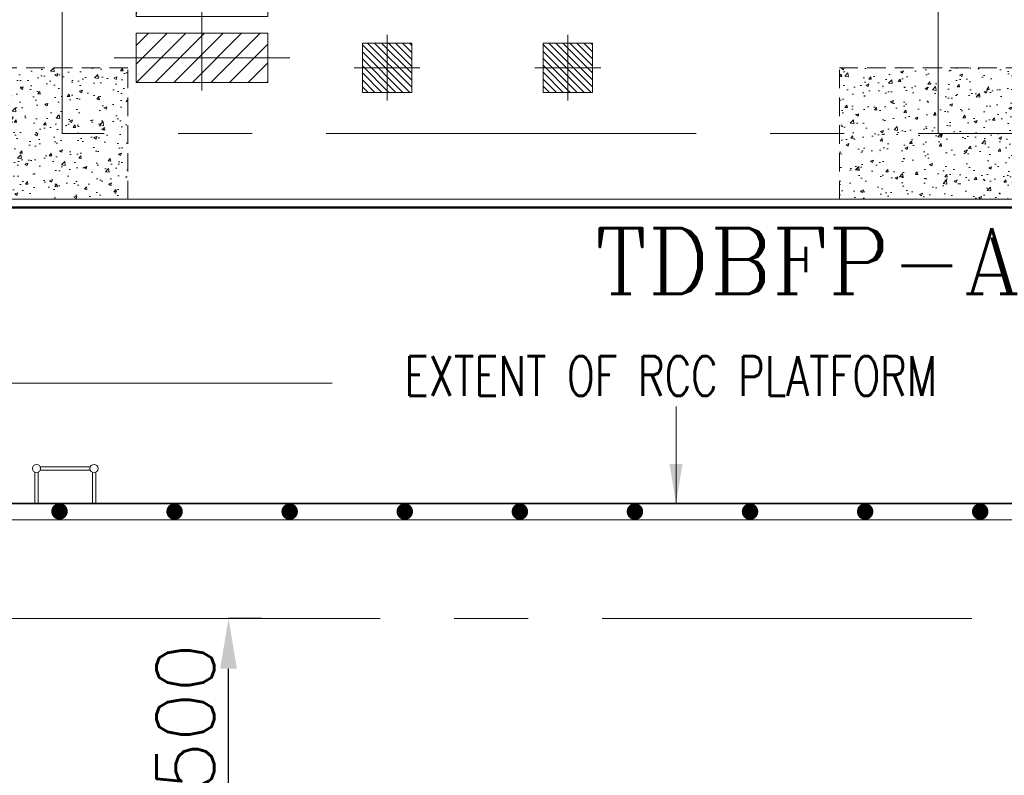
# Model space of a CAD drawing. Header units: inches. Extents: x 0 to 1545919, y 0 to 23143738.
# Tile 96 of 197: x 100298 to 106287, y 168183 to 172779. Entities that reach past the tile are written whole.
import ezdxf

# ---------------------------------------------------------------- set-up
doc = ezdxf.new("R2010")
doc.units = ezdxf.units.IN
doc.header["$LTSCALE"] = 1800
doc.header["$MEASUREMENT"] = 0
doc.linetypes.add('CENTER', pattern=[2, 1.25, -0.25, 0.25, -0.25])
doc.linetypes.add('HIDDEN2', pattern=[0.1875, 0.125, -0.0625])
doc.layers.get('0').update_dxf_attribs({"color": 253, "lineweight": 5})
doc.layers.get('Defpoints').update_dxf_attribs({"lineweight": 18})
for name, color, linetype, lineweight in [('CEN', 8, 'CENTER', 18), ('CONCRETE', 145, 'Continuous', 18), ('DIM', 4, 'Continuous', 18), ('EP', 40, 'Continuous', 18), ('GRID', 251, 'CENTER', 18), ('HATCH-1', 252, 'Continuous', 9), ('OPENING', 40, 'Continuous', 18), ('STEEL', 231, 'Continuous', 18), ('TEXT', 3, 'Continuous', 18)]:
    doc.layers.add(name, color=color, linetype=linetype, lineweight=lineweight)
doc.layers.add('TDBFP_EP', color=40, linetype='Continuous', lineweight=18, plot=False)
doc.styles.add('ROMANC', font='ROMANC.SHX')
doc.styles.add('ROMANS', font='romans.shx')
doc.dimstyles.new('USER175', dxfattribs={"dimscale": 175, "dimtxt": 2, "dimasz": 1.75, "dimexe": 0, "dimexo": 0, "dimgap": 0.5, "dimtad": 1, "dimdec": 0, "dimzin": 0, "dimdsep": 46, "dimtxsty": 'ROMANS', "dimcen": 0, "dimclrd": 4, "dimclre": 4, "dimclrt": 4, "dimadec": 0, "dimazin": 0, "dimtfac": 0.09, "dimtdec": 0, "dimtix": 1, "dimtofl": 0, "dimtmove": 0, "dimatfit": 3, "dimfxl": 1, "dimtolj": 1, "dimtzin": 0, "dimarcsym": 0})
doc.dimstyles.new('User300', dxfattribs={"dimscale": 300, "dimtxt": 1.25, "dimasz": 1.5, "dimexe": 0, "dimexo": 0, "dimgap": 0.5, "dimtad": 1, "dimdec": 0, "dimzin": 0, "dimdsep": 46, "dimtxsty": 'ROMANS', "dimcen": 0, "dimclrd": 4, "dimclre": 4, "dimclrt": 4, "dimadec": 0, "dimazin": 0, "dimtfac": 0.09, "dimtdec": 0, "dimtix": 1, "dimtofl": 0, "dimtmove": 0, "dimatfit": 3, "dimfxl": 1, "dimtolj": 1, "dimtzin": 0, "dimarcsym": 0})

# ---------------------------------------------------------------- blocks, each defined once
blk = doc.blocks.new('*D1100')
at = {"layer": 'Defpoints', "color": 0, "transparency": 16777216}
for p in [(101568, 169137), (101768.2, 169137), (101768.2, 167637)]:
    blk.add_point(p, dxfattribs=at)
at = {"layer": 'DIM', "color": 4, "lineweight": -2, "transparency": 16777216}
for p, q in [((101768.2, 169137), (101568, 169137)), ((101568, 167943.3), (101568, 168830.8)), ((101768.2, 167637), (101568, 167637))]:
    blk.add_line(p, q, dxfattribs=at)
at = {"layer": 'DIM', "color": 4, "transparency": 16777216}
for points in [[(101516.9, 168830.8), (101619, 168830.8), (101568, 169137)], [(101516.9, 167943.3), (101619, 167943.3), (101568, 167637)]]:
    blk.add_solid(points, dxfattribs=at)
at = {"layer": 'DIM', "color": 4, "transparency": 16777216, "insert": (101305.5, 168387), "char_height": 350, "attachment_point": 5, "rotation": 90, "style": 'ROMANS'}
blk.add_mtext('\\A1;1500', dxfattribs=at)
blk = doc.blocks.new('A$C23835BA3')
at = {"layer": 'HATCH-1'}
h = blk.add_hatch(dxfattribs=at)
h.set_pattern_fill('AR-CONC', color=256, scale=25, style=0)
h.set_pattern_definition([(50, (-93512.75, -105802.27), (179.31505, -15.68803), [18.75, -206.25]), (355, (-93512.75, -105802.27), (-34.68783, 188.04803), [15, -165]), (100.4514, (-93497.81, -105803.58), (144.62735, 172.35989), [15.93505, -175.28553]), (46.1842, (-93512.75, -105752.27), (266.81026, -41.37975), [28.125, -309.375]), (96.6356, (-93490.52, -105755.72), (233.6657, 243.52947), [23.90257, -262.92825]), (351.1842, (-93512.75, -105752.27), (233.6655, 243.52965), [22.5, -247.5]), (21, (-93487.75, -105764.77), (149.22676, -100.65472), [18.75, -206.25]), (326, (-93487.75, -105764.77), (60.82883, 181.2875), [15, -165]), (71.4514, (-93475.32, -105773.16), (210.05566, 80.63262), [15.93505, -175.28553]), (37.5, (-93512.75, -105802.27), (3.039964, 83.223463), [0, -163, 0, -167.5, 0, -165.625]), (7.5, (-93512.75, -105802.27), (65.767384, 98.60293), [0, -95.5, 0, -159.25, 0, -63.125]), (327.5, (-93568.5, -105802.27), (133.45561, -5.638718), [0, -62.5, 0, -195, 0, -258.75]), (317.5, (-93593.5, -105802.27), (145.79654, 25.02625), [0, -81.25, 0, -129.5, 0, -183.75])])
h.paths.add_polyline_path([(-4928, -2450), (-5728, -2450), (-5728, -3250), (-4928, -3250)])
h = blk.add_hatch(dxfattribs=at)
h.set_pattern_fill('AR-CONC', color=256, scale=25, style=0)
h.set_pattern_definition([(50, (-223506.49, -154026.3), (179.315046, -15.68803), [18.75, -206.25]), (355, (-223506.49, -154026.3), (-34.68783, 188.04803), [15, -165]), (100.451444, (-223491.54, -154027.61), (144.62721, 172.36), [15.93505, -175.28553]), (46.1842, (-223506.49, -153976.3), (266.81033, -41.37982), [28.125, -309.375]), (96.63564, (-223484.25, -153979.75), (233.66549, 243.52965), [23.90259, -262.92844]), (351.18416, (-223506.5, -153976.3), (233.6655, 243.52965), [22.5, -247.5]), (21, (-223481.49, -153988.8), (149.22676, -100.65472), [18.75, -206.25]), (326, (-223481.49, -153988.8), (60.82883, 181.28751), [15, -165]), (71.451445, (-223469.05, -153997.2), (210.05559, 80.63279), [15.93505, -175.28553]), (37.5, (-223506.49, -154026.304), (3.039964, 83.223463), [0, -163, 0, -167.5, 0, -165.625]), (7.5, (-223506.49, -154026.3), (65.767384, 98.602928), [0, -95.5, 0, -159.25, 0, -63.125]), (327.5, (-223562.24, -154026.304), (133.455609, -5.638718), [0, -62.5, 0, -195, 0, -258.75]), (317.5, (-223587.24, -154026.3), (145.79654, 25.026246), [0, -81.25, 0, -129.5, 0, -183.75])])
h.paths.add_polyline_path([(-600, -2450), (600, -2450), (600, -3250), (-600, -3250)])
at = {"layer": 'CEN'}
for p, q in [((-5328, -2850), (-5328, 2850)), ((0, -2850), (0, 2850)), ((5728, -2850), (-5328, -2850))]:
    blk.add_line(p, q, dxfattribs=at)
at = {"layer": 'CONCRETE'}
blk.add_lwpolyline([(-5728, 3250), (6128, 3250), (6128, -3250), (-5728, -3250)], close=True, dxfattribs=at)
at = {"layer": 'CONCRETE', "linetype": 'HIDDEN2', "ltscale": 0.5}
for points in [[(-4928, -2450), (-5728, -2450), (-5728, -3250), (-4928, -3250)], [(-600, -2450), (600, -2450), (600, -3250), (-600, -3250)]]:
    blk.add_lwpolyline(points, close=True, dxfattribs=at)
blk = doc.blocks.new('OPENING')
at = {"layer": 'OPENING'}
h = blk.add_hatch(dxfattribs=at)
h.set_pattern_fill('ANSI31', color=8, scale=0.1, style=0)
h.set_pattern_definition([(45, (-0.05, 0.05), (-0.00883883, 0.00883883), [])])
h.paths.add_polyline_path([(0.5, 0.5), (-0.5, 0.5), (-0.5, -0.5), (-0.4325, 0.4294)])
at = {"layer": 'CEN', "color": 8}
for p, q in [((0, 0.6196), (0, -0.6196)), ((-0.6093, 0), (0.6093, 0))]:
    blk.add_line(p, q, dxfattribs=at)
at = {"layer": 'OPENING', "color": 8}
for p, q in [((-0.4325, 0.4294), (0.5, 0.5)), ((-0.5, -0.5), (-0.4325, 0.4294))]:
    blk.add_line(p, q, dxfattribs=at)
blk.add_lwpolyline([(-0.5, -0.5), (0.5, -0.5), (0.5, 0.5), (-0.5, 0.5)], close=True, dxfattribs=at)
blk = doc.blocks.new('PLATEU')
at = {"layer": 'EP'}
h = blk.add_hatch(dxfattribs=at)
h.set_pattern_fill('ANSI31', color=256, scale=0.8, style=0)
h.paths.add_polyline_path([(-0.5, -0.5), (0.5, -0.5), (0.5, 0.5), (-0.5, 0.5)])
at = {"layer": 'CEN'}
for p, q in [((0, 0.6645), (0, -0.6645)), ((-0.6676, 0), (0.6676, 0))]:
    blk.add_line(p, q, dxfattribs=at)
at = {"layer": 'EP'}
blk.add_lwpolyline([(-0.5, -0.5), (0.5, -0.5), (0.5, 0.5), (-0.5, 0.5)], close=True, dxfattribs=at)
blk = doc.blocks.new('A$C497815BE')
at = {"layer": 'OPENING', "xscale": 800, "yscale": 800, "zscale": 800}
blk.add_blockref('OPENING', (-8368.8, -1739), dxfattribs=at)
at = {"layer": 'TDBFP_EP', "xscale": 800, "yscale": 300}
blk.add_blockref('PLATEU', (-8368.8, -2389), dxfattribs=at)
at = {"layer": 'TDBFP_EP', "xscale": -300, "yscale": 300, "zscale": 300, "rotation": 180}
for p in [(-7242.8, -2450), (-6142.8, -2450)]:
    blk.add_blockref('PLATEU', p, dxfattribs=at)
blk = doc.blocks.new('TDBFP PLATFORM')
at = {"layer": 'DIM', "color": 7, "const_width": 10}
blk.add_lwpolyline([(112631.2, 86727.6), (101663.2, 86727.6)], dxfattribs=at)
at = {"layer": 'STEEL'}
for p, q in [((103247.2, 86917.1), (103247.2, 86727.7)), ((103267.2, 86917.1), (103267.2, 86727.7)), ((103584.3, 86950), (103280.1, 86950)), ((103584.3, 86930), (103280.1, 86930)), ((103597.2, 86917.1), (103597.2, 86727.7)), ((103617.2, 86917.1), (103617.2, 86727.7)), ((112631.2, 86727.6), (101663.2, 86727.6)), ((112631.2, 86627.6), (101663.2, 86627.6))]:
    blk.add_line(p, q, dxfattribs=at)
at = {"layer": 'STEEL', "const_width": 50}
for points in [[(103372.2, 86679.1, -1), (103422.2, 86679.1, -1)], [(104072.2, 86677.6, -1), (104122.2, 86677.6, -1)], [(104772.2, 86677.6, -1), (104822.2, 86677.6, -1)], [(105472.2, 86677.6, -1), (105522.2, 86677.6, -1)], [(106172.2, 86677.6, -1), (106222.2, 86677.6, -1)], [(106872.2, 86677.6, -1), (106922.2, 86677.6, -1)], [(107572.2, 86677.6, -1), (107622.2, 86677.6, -1)], [(108272.2, 86677.6, -1), (108322.2, 86677.6, -1)], [(108972.2, 86677.6, -1), (109022.2, 86677.6, -1)]]:
    blk.add_lwpolyline(points, format="xyb", close=True, dxfattribs=at)
at = {"layer": 'STEEL'}
for centre in [(103257.2, 86940), (103607.2, 86940)]:
    blk.add_circle(centre, 25, dxfattribs=at)
at = {"layer": 'TEXT', "style": 'ROMANS', "width": 0.75}
blk.add_text('EXTENT OF RCC PLATFORM', height=240, dxfattribs=at).set_placement((105495.7, 87382.8))
at = {"layer": 'DIM'}
for points, override in [([(99747.2, 87458.7), (105055.9, 87458.7)], {"dimasz": 1.25, "dimtad": 0}), ([(107147.2, 86727.6), (107147.2, 87317.9)], {"dimasz": 0.8, "dimgap": 0.5, "dimtad": 0})]:
    blk.add_leader(points, dimstyle='User300', override=override, dxfattribs=at)

msp = doc.modelspace()

# ---------------------------------------------------------------- linework, layer by layer
at = {"layer": 'GRID'}
msp.add_line((160090.003, 169137.047), (24990.003, 169137.047), dxfattribs=at)
at = {"layer": 'STEEL', "const_width": 15}
msp.add_lwpolyline([(100106.153, 178237.047), (112062.153, 178237.047), (112062.153, 171637.047), (100106.153, 171637.047)], close=True, dxfattribs=at)

# ---------------------------------------------------------------- block references
msp.add_blockref('A$C23835BA3', (105884.153, 174937.047))
at = {"layer": 'STEEL'}
msp.add_blockref('TDBFP PLATFORM', (-2857.213, 83109.421), dxfattribs=at)
at = {"layer": 'TDBFP_EP'}
msp.add_blockref('A$C497815BE', (109775.003, 174937.047), dxfattribs=at)

# ---------------------------------------------------------------- texts
at = {"layer": 'TEXT', "style": 'ROMANC'}
msp.add_text('TDBFP-A', height=400, dxfattribs=at).set_placement((103792.831, 171110.824))

# ---------------------------------------------------------------- dimensions: what is measured, and where the dimension line sits
at = {"layer": 'DIM'}
dim = msp.add_linear_dim(base=(101567.958, 169137.047), p1=(101768.163, 167637.047), p2=(101768.163, 169137.047), angle=90, dimstyle='USER175', override={"dimtmove": 0}, dxfattribs=at)
dim.commit()
dim.dimension.update_dxf_attribs({"geometry": '*D1100', "text_midpoint": (101305.458, 168387.047)})

doc.saveas('drawing.dxf')
